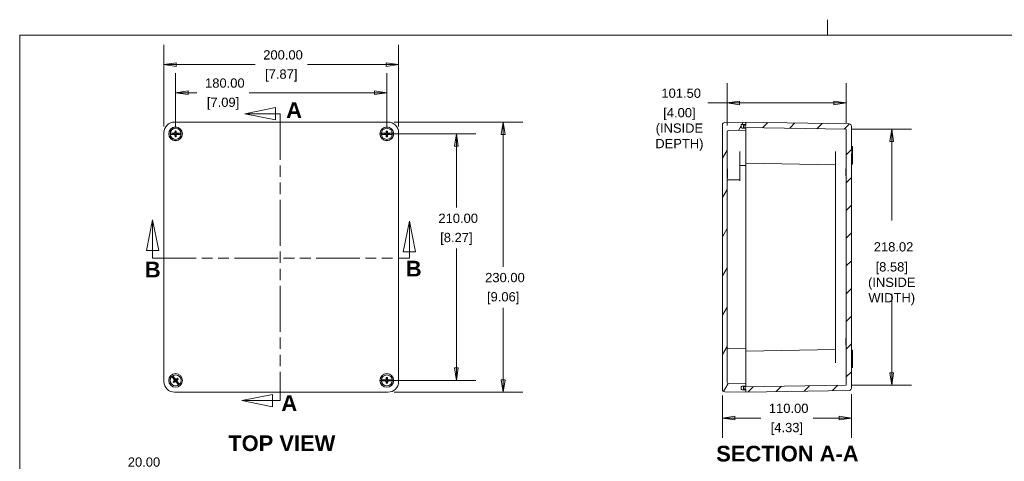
# Model space of a CAD drawing. Header units: millimetres. Extents: x 34 to 1437, y 34 to 1103.
# Tile 5 of 7: x 47 to 886, y 727 to 1103. Entities that reach past the tile are written whole.
import ezdxf

# ---------------------------------------------------------------- set-up
doc = ezdxf.new("R2010")
doc.units = ezdxf.units.MM
doc.header["$LTSCALE"] = 5.263158
doc.linetypes.add('DOUBLE_DASH_CHAIN', pattern=[1.2403, 0.6614, -0.0827, 0.1654, -0.0827, 0.1654, -0.0827])
for name, color, linetype, lineweight in [('Dimension (ANSI)', 7, 'Continuous', 9), ('Hatch (ANSI)', 7, 'Continuous', 9), ('Section Line (ANSI)', 7, 'DOUBLE_DASH_CHAIN', 9), ('Sketch Geometry (ANSI)', 7, 'Continuous', 9), ('Symbol (ANSI)', 7, 'Continuous', 9), ('Visible (ANSI)', 7, 'Continuous', 9)]:
    doc.layers.add(name, color=color, linetype=linetype, lineweight=lineweight)
doc.styles.add('Label Text (ANSI)', font='arialbd.ttf')
doc.styles.add('Note Text (ANSI)', font='arial.ttf')
doc.dimstyles.new('Default - mm (ANSI)', dxfattribs={"dimscale": 5.263158, "dimtxt": 1.5, "dimasz": 2, "dimexe": 3.175, "dimexo": 1, "dimgap": 0.8, "dimtad": 0, "dimtih": 1, "dimtoh": 1, "dimrnd": 1e-08, "dimzin": 4, "dimdsep": 46, "dimtxsty": 'Note Text (ANSI)', "dimblk": 'Filled-1', "dimcen": 0.09, "dimdle": 10, "dimclrd": 256, "dimclre": 256, "dimclrt": 256, "dimadec": 1, "dimazin": 0, "dimtfac": 1, "dimtofl": 0, "dimtmove": 0, "dimatfit": 3, "dimfxl": 1, "dimtolj": 1, "dimtzin": 0, "dimlwd": -1, "dimlwe": -1, "dimarcsym": 0})

# ---------------------------------------------------------------- blocks, each defined once
blk = doc.blocks.new('Borders Default Border')
at = {"layer": 'Sketch Geometry (ANSI)'}
blk.add_line((139.7, 207.01), (139.7, 209.53), dxfattribs=at)
at = {"layer": 'Sketch Geometry (ANSI)', "flags": 128}
blk.add_lwpolyline([(8.89, 8.89), (8.89, 207.01), (270.51, 207.01), (270.51, 8.89), (8.89, 8.89)], dxfattribs=at)
blk = doc.blocks.new('2dTransSection0')
at = {"layer": 'Section Line (ANSI)', "linetype": 'Continuous'}
for p, q in [((50.33, 195.3), (45.33, 194.3)), ((50.33, 193.3), (50.33, 195.3)), ((50.33, 194.3), (45.33, 194.3)), ((45.33, 194.3), (50.33, 193.3)), ((51.07, 194.3), (50.33, 194.3)), ((51.07, 194.3), (51.07, 192.87)), ((49.86, 148.9), (44.86, 147.9)), ((49.86, 146.9), (49.86, 148.9)), ((51.07, 149.33), (51.07, 147.9)), ((49.86, 147.9), (44.86, 147.9)), ((44.86, 147.9), (49.86, 146.9)), ((51.07, 147.9), (49.86, 147.9))]:
    blk.add_line(p, q, dxfattribs=at)
at = {"layer": 'Section Line (ANSI)', "linetype": 'DOUBLE_DASH_CHAIN', "ltscale": 2.132699}
blk.add_line((51.07, 194.3), (51.07, 147.9), dxfattribs=at)
at = {"layer": 'Section Line (ANSI)', "linetype": 'Continuous', "flags": 128}
for points in [[(50.33, 195.3), (45.33, 194.3), (50.33, 193.3), (50.33, 195.3)], [(49.86, 148.9), (44.86, 147.9), (49.86, 146.9), (49.86, 148.9)]]:
    blk.add_lwpolyline(points, dxfattribs=at)
at = {"layer": 'Section Line (ANSI)'}
for points in [[(50.33, 195.3), (45.33, 194.3), (50.33, 193.3), (50.33, 195.3)], [(49.86, 148.9), (44.86, 147.9), (49.86, 146.9), (49.86, 148.9)]]:
    blk.add_solid(points, dxfattribs=at)
at = {"layer": 'Section Line (ANSI)', "char_height": 2.54, "attachment_point": 7, "style": 'Label Text (ANSI)'}
for insert in [(52.05, 193.63), (51.27, 146.23)]:
    blk.add_mtext('A', dxfattribs=dict(at, insert=insert))
blk = doc.blocks.new('2dTransSection1')
at = {"layer": 'Section Line (ANSI)', "linetype": 'Continuous'}
for p, q in [((30.41, 177.17), (29.41, 172.17)), ((30.41, 172.17), (30.41, 177.17)), ((31.41, 172.17), (30.41, 177.17)), ((72.01, 176.94), (71.01, 171.94)), ((72.01, 171.94), (72.01, 176.94)), ((73.01, 171.94), (72.01, 176.94)), ((29.41, 172.17), (31.41, 172.17)), ((30.41, 170.94), (30.41, 172.17)), ((30.41, 170.94), (31.71, 170.94)), ((70.7, 170.94), (72.01, 170.94)), ((71.01, 171.94), (73.01, 171.94)), ((72.01, 170.94), (72.01, 171.94))]:
    blk.add_line(p, q, dxfattribs=at)
at = {"layer": 'Section Line (ANSI)', "linetype": 'DOUBLE_DASH_CHAIN', "ltscale": 2.030586}
blk.add_line((30.41, 170.94), (72.01, 170.94), dxfattribs=at)
at = {"layer": 'Section Line (ANSI)', "linetype": 'Continuous', "flags": 128}
for points in [[(31.41, 172.17), (30.41, 177.17), (29.41, 172.17), (31.41, 172.17)], [(73.01, 171.94), (72.01, 176.94), (71.01, 171.94), (73.01, 171.94)]]:
    blk.add_lwpolyline(points, dxfattribs=at)
at = {"layer": 'Section Line (ANSI)'}
for points in [[(31.41, 172.17), (30.41, 177.17), (29.41, 172.17), (31.41, 172.17)], [(73.01, 171.94), (72.01, 176.94), (71.01, 171.94), (73.01, 171.94)]]:
    blk.add_solid(points, dxfattribs=at)
at = {"layer": 'Section Line (ANSI)', "char_height": 2.54, "attachment_point": 7, "style": 'Label Text (ANSI)'}
for insert in [(29.16, 167.83), (71.42, 167.98)]:
    blk.add_mtext('B', dxfattribs=dict(at, insert=insert))
blk = doc.blocks.new('Filled-1')
at = {"color": 0}
for p, q in [((0, 0), (-1, 0.15)), ((-1, 0.15), (-1, -0.15)), ((-1, 0), (0, 0)), ((-1, -0.15), (0, 0))]:
    blk.add_line(p, q, dxfattribs=at)
at = {"color": 0, "flags": 128}
blk.add_lwpolyline([(-1, -0.15), (0, 0), (-1, 0.15), (-1, -0.15)], dxfattribs=at)
at = {"color": 0}
blk.add_solid([(-1, -0.15), (0, 0), (-1, 0.15), (-1, -0.15)], dxfattribs=at)
blk = doc.blocks.new('*D9')
at = {"layer": 'Defpoints', "color": 0, "transparency": 16777216}
for p in [(649.74, 1031.88), (649.74, 1007.3), (751.24, 1009.57)]:
    blk.add_point(p, dxfattribs=at)
at = {"layer": 'Dimension (ANSI)', "transparency": 16777216}
for p, q in [((649.74, 1012.57), (649.74, 1048.6)), ((751.24, 1014.84), (751.24, 1048.6)), ((649.74, 1031.88), (633.23, 1031.88)), ((740.72, 1031.88), (660.27, 1031.88))]:
    blk.add_line(p, q, dxfattribs=at)
at = {"layer": 'Dimension (ANSI)', "transparency": 16777216, "xscale": 10.52631578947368, "yscale": 10.52631578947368, "zscale": 10.52631578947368, "rotation": 180}
blk.add_blockref('Filled-1', (649.74, 1031.88), dxfattribs=at)
at = {"layer": 'Dimension (ANSI)', "transparency": 16777216, "xscale": 10.52631578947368, "yscale": 10.52631578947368, "zscale": 10.52631578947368}
blk.add_blockref('Filled-1', (751.24, 1031.88), dxfattribs=at)
at = {"layer": 'Dimension (ANSI)', "transparency": 16777216, "char_height": 7.8947, "attachment_point": 5, "style": 'Note Text (ANSI)'}
for s, insert in [('\\A1; \\fArial|b0|i0;\\H7.8947;101.50', (609.12, 1040.13)), ('\\A1;[4.00]{\\P\\fArial|b0|i0;\\H7.8947;(INSIDE \\P\\fArial|b0|i0;\\H7.8947;DEPTH)}', (609.12, 1009.26))]:
    blk.add_mtext(s, dxfattribs=dict(at, insert=insert))
blk = doc.blocks.new('*D10')
at = {"layer": 'Defpoints', "color": 0, "transparency": 16777216}
for p in [(751.24, 1009.57), (751.24, 791.56), (790.14, 791.56)]:
    blk.add_point(p, dxfattribs=at)
at = {"layer": 'Dimension (ANSI)', "transparency": 16777216}
for p, q in [((756.51, 1009.57), (806.85, 1009.57)), ((790.14, 999.05), (790.14, 931.9)), ((790.14, 802.08), (790.14, 869.24)), ((756.51, 791.56), (806.85, 791.56))]:
    blk.add_line(p, q, dxfattribs=at)
at = {"layer": 'Dimension (ANSI)', "transparency": 16777216, "xscale": 10.52631578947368, "yscale": 10.52631578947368, "zscale": 10.52631578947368}
for p, rotation in [((790.14, 1009.57), 90), ((790.14, 791.56), 270)]:
    blk.add_blockref('Filled-1', p, dxfattribs=dict(at, rotation=rotation))
at = {"layer": 'Dimension (ANSI)', "transparency": 16777216, "char_height": 7.8947, "attachment_point": 5, "style": 'Note Text (ANSI)'}
for s, insert in [('\\A1; \\fArial|b0|i0;\\H7.8947;218.02{\\fArial|b0|i0;\\H8.8502;}', (790.14, 909.27)), ('\\A1;[8.58]{\\P\\fArial|b0|i0;\\H7.8947;(INSIDE\\P\\fArial|b0|i0;\\H7.8947;WIDTH)}', (790.14, 877.94))]:
    blk.add_mtext(s, dxfattribs=dict(at, insert=insert))
blk = doc.blocks.new('*D13')
at = {"layer": 'Defpoints', "color": 0, "transparency": 16777216}
for p in [(172.04, 685.88), (121.41, 665.88), (169.73, 665.88)]:
    blk.add_point(p, dxfattribs=at)
at = {"layer": 'Dimension (ANSI)', "transparency": 16777216}
for p, q in [((121.41, 696.4), (121.41, 717.77)), ((121.41, 717.77), (131.93, 717.77)), ((166.78, 685.88), (104.7, 685.88)), ((164.46, 665.88), (104.7, 665.88)), ((121.41, 655.35), (121.41, 644.82))]:
    blk.add_line(p, q, dxfattribs=at)
at = {"layer": 'Dimension (ANSI)', "transparency": 16777216, "xscale": 10.52631578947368, "yscale": 10.52631578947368, "zscale": 10.52631578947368}
for p, rotation in [((121.41, 685.88), 270), ((121.41, 665.88), 90)]:
    blk.add_blockref('Filled-1', p, dxfattribs=dict(at, rotation=rotation))
at = {"layer": 'Dimension (ANSI)', "transparency": 16777216, "char_height": 7.895, "attachment_point": 5, "style": 'Note Text (ANSI)'}
for s, insert in [('\\A1; 20.00', (151.21, 726.01)), ('\\A1;[.79]', (151.21, 708.5))]:
    blk.add_mtext(s, dxfattribs=dict(at, insert=insert))
blk = doc.blocks.new('*D15')
at = {"layer": 'Defpoints', "color": 0, "transparency": 16777216}
for p in [(755.74, 789.1), (645.74, 787.88), (755.74, 763.52)]:
    blk.add_point(p, dxfattribs=at)
at = {"layer": 'Dimension (ANSI)', "transparency": 16777216}
for p, q in [((645.74, 782.62), (645.74, 746.81)), ((755.74, 783.84), (755.74, 746.81)), ((656.27, 763.52), (678.4, 763.52)), ((745.22, 763.52), (723.09, 763.52))]:
    blk.add_line(p, q, dxfattribs=at)
at = {"layer": 'Dimension (ANSI)', "transparency": 16777216, "xscale": 10.52631578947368, "yscale": 10.52631578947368, "zscale": 10.52631578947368, "rotation": 180}
blk.add_blockref('Filled-1', (645.74, 763.52), dxfattribs=at)
at = {"layer": 'Dimension (ANSI)', "transparency": 16777216, "xscale": 10.52631578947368, "yscale": 10.52631578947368, "zscale": 10.52631578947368}
blk.add_blockref('Filled-1', (755.74, 763.52), dxfattribs=at)
at = {"layer": 'Dimension (ANSI)', "transparency": 16777216, "attachment_point": 5, "style": 'Note Text (ANSI)'}
for s, insert, char_height in [('\\A1; 110.00', (700.74, 771.77), 7.8947), ('\\A1;[4.33]', (700.74, 754.25), 7.895)]:
    blk.add_mtext(s, dxfattribs=dict(at, insert=insert, char_height=char_height))
blk = doc.blocks.new('*D29')
at = {"layer": 'Defpoints', "color": 0, "transparency": 16777216}
for p in [(369.73, 1064.53), (169.73, 1006.57), (369.73, 1006.57)]:
    blk.add_point(p, dxfattribs=at)
at = {"layer": 'Dimension (ANSI)', "transparency": 16777216}
for p, q in [((169.73, 1011.83), (169.73, 1081.24)), ((369.73, 1011.83), (369.73, 1081.24)), ((180.25, 1064.53), (247.38, 1064.53)), ((359.2, 1064.53), (292.07, 1064.53))]:
    blk.add_line(p, q, dxfattribs=at)
at = {"layer": 'Dimension (ANSI)', "transparency": 16777216, "xscale": 10.52631578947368, "yscale": 10.52631578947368, "zscale": 10.52631578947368, "rotation": 180}
blk.add_blockref('Filled-1', (169.73, 1064.53), dxfattribs=at)
at = {"layer": 'Dimension (ANSI)', "transparency": 16777216, "xscale": 10.52631578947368, "yscale": 10.52631578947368, "zscale": 10.52631578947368}
blk.add_blockref('Filled-1', (369.73, 1064.53), dxfattribs=at)
at = {"layer": 'Dimension (ANSI)', "transparency": 16777216, "attachment_point": 5, "style": 'Note Text (ANSI)'}
for s, insert, char_height in [('\\A1; 200.00', (269.73, 1072.77), 7.8947), ('\\A1;[7.87]', (269.73, 1055.26), 7.895)]:
    blk.add_mtext(s, dxfattribs=dict(at, insert=insert, char_height=char_height))
blk = doc.blocks.new('*D30')
at = {"layer": 'Defpoints', "color": 0, "transparency": 16777216}
for p in [(359.73, 1040.53), (179.73, 1005.57), (359.73, 1005.57)]:
    blk.add_point(p, dxfattribs=at)
at = {"layer": 'Dimension (ANSI)', "transparency": 16777216}
for p, q in [((179.73, 1010.83), (179.73, 1057.24)), ((359.73, 1010.83), (359.73, 1057.24)), ((190.25, 1040.53), (197.79, 1040.53)), ((349.2, 1040.53), (242.48, 1040.53))]:
    blk.add_line(p, q, dxfattribs=at)
at = {"layer": 'Dimension (ANSI)', "transparency": 16777216, "xscale": 10.52631578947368, "yscale": 10.52631578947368, "zscale": 10.52631578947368, "rotation": 180}
blk.add_blockref('Filled-1', (179.73, 1040.53), dxfattribs=at)
at = {"layer": 'Dimension (ANSI)', "transparency": 16777216, "xscale": 10.52631578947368, "yscale": 10.52631578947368, "zscale": 10.52631578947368}
blk.add_blockref('Filled-1', (359.73, 1040.53), dxfattribs=at)
at = {"layer": 'Dimension (ANSI)', "transparency": 16777216, "attachment_point": 5, "style": 'Note Text (ANSI)'}
for s, insert, char_height in [('\\A1; 180.00', (220.13, 1048.77), 7.8947), ('\\A1;[7.09]', (220.13, 1031.26), 7.895)]:
    blk.add_mtext(s, dxfattribs=dict(at, insert=insert, char_height=char_height))
blk = doc.blocks.new('*D31')
at = {"layer": 'Defpoints', "color": 0, "transparency": 16777216}
for p in [(359.71, 1005.63), (359.71, 795.63), (419.03, 795.63)]:
    blk.add_point(p, dxfattribs=at)
at = {"layer": 'Dimension (ANSI)', "transparency": 16777216}
for p, q in [((364.98, 1005.63), (435.74, 1005.63)), ((419.03, 995.11), (419.03, 942.89)), ((419.03, 806.16), (419.03, 907.87)), ((364.98, 795.63), (435.74, 795.63))]:
    blk.add_line(p, q, dxfattribs=at)
at = {"layer": 'Dimension (ANSI)', "transparency": 16777216, "xscale": 10.52631578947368, "yscale": 10.52631578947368, "zscale": 10.52631578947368}
for p, rotation in [((419.03, 1005.63), 90), ((419.03, 795.63), 270)]:
    blk.add_blockref('Filled-1', p, dxfattribs=dict(at, rotation=rotation))
at = {"layer": 'Dimension (ANSI)', "transparency": 16777216, "attachment_point": 5, "style": 'Note Text (ANSI)'}
for s, insert, char_height in [('\\A1; 210.00', (419.03, 933.62), 7.8947), ('\\A1;[8.27]', (419.03, 916.11), 7.895)]:
    blk.add_mtext(s, dxfattribs=dict(at, insert=insert, char_height=char_height))
blk = doc.blocks.new('*D32')
at = {"layer": 'Defpoints', "color": 0, "transparency": 16777216}
for p in [(360.73, 1015.57), (360.73, 785.57), (458.89, 785.57)]:
    blk.add_point(p, dxfattribs=at)
at = {"layer": 'Dimension (ANSI)', "transparency": 16777216}
for p, q in [((365.99, 1015.57), (475.6, 1015.57)), ((458.89, 1005.04), (458.89, 892.39)), ((458.89, 796.09), (458.89, 857.36)), ((365.99, 785.57), (475.6, 785.57))]:
    blk.add_line(p, q, dxfattribs=at)
at = {"layer": 'Dimension (ANSI)', "transparency": 16777216, "xscale": 10.52631578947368, "yscale": 10.52631578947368, "zscale": 10.52631578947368}
for p, rotation in [((458.89, 1015.57), 90), ((458.89, 785.57), 270)]:
    blk.add_blockref('Filled-1', p, dxfattribs=dict(at, rotation=rotation))
at = {"layer": 'Dimension (ANSI)', "transparency": 16777216, "attachment_point": 5, "style": 'Note Text (ANSI)'}
for s, insert, char_height in [('\\A1; 230.00', (458.89, 883.12), 7.8947), ('\\A1;[9.06]', (458.89, 865.61), 7.895)]:
    blk.add_mtext(s, dxfattribs=dict(at, insert=insert, char_height=char_height))

msp = doc.modelspace()

# ---------------------------------------------------------------- hatches: boundary and pattern name
at = {"layer": 'Hatch (ANSI)'}
h = msp.add_hatch(dxfattribs=at)
h.set_pattern_fill('ANSI31', color=256, scale=133.684211, angle=14.999978, style=0)
h.set_pattern_definition([(60, (0, 0), (-14.47174, 8.35527), [])])
edge = h.paths.add_edge_path()
edge.add_ellipse((647.743, 1013.252), major_axis=(-0.035, 2), ratio=1, start_angle=0, end_angle=89)
edge.add_line((645.743, 1013.252), (645.743, 787.881))
edge.add_ellipse((647.743, 787.881), major_axis=(-2, 0), ratio=1, start_angle=0, end_angle=89)
edge.add_line((647.708, 785.881), (665.743, 785.566))
edge.add_line((665.743, 785.566), (665.743, 787.566))
edge.add_line((665.743, 787.566), (665.243, 787.584))
edge.add_line((665.243, 787.584), (662.254, 787.688))
edge.add_line((662.254, 787.688), (661.743, 787.706))
edge.add_line((661.743, 787.706), (661.743, 788.56))
edge.add_line((661.743, 788.56), (661.743, 789.672))
edge.add_line((661.743, 789.672), (661.743, 790.526))
edge.add_line((661.743, 790.526), (662.254, 790.544))
edge.add_line((662.254, 790.544), (665.243, 790.649))
edge.add_line((665.243, 790.649), (665.743, 790.666))
edge.add_line((665.743, 790.666), (665.743, 792.566))
edge.add_line((665.743, 792.566), (650.726, 792.828))
edge.add_ellipse((650.743, 793.828), major_axis=(-0.017, -1), ratio=1, start_angle=271, end_angle=360, ccw=False)
edge.add_line((649.743, 793.828), (649.743, 1007.304))
edge.add_ellipse((650.743, 1007.304), major_axis=(-1, 0), ratio=1, start_angle=271, end_angle=360, ccw=False)
edge.add_line((650.726, 1008.304), (665.743, 1008.566))
edge.add_line((665.743, 1008.566), (665.743, 1010.466))
edge.add_line((665.743, 1010.466), (665.243, 1010.484))
edge.add_line((665.243, 1010.484), (662.254, 1010.588))
edge.add_line((662.254, 1010.588), (661.743, 1010.606))
edge.add_line((661.743, 1010.606), (661.743, 1011.46))
edge.add_line((661.743, 1011.46), (661.743, 1012.572))
edge.add_line((661.743, 1012.572), (661.743, 1013.426))
edge.add_line((661.743, 1013.426), (662.254, 1013.444))
edge.add_line((662.254, 1013.444), (665.243, 1013.549))
edge.add_line((665.243, 1013.549), (665.743, 1013.566))
edge.add_line((665.743, 1013.566), (665.743, 1015.566))
edge.add_line((665.743, 1015.566), (647.708, 1015.251))
h = msp.add_hatch(dxfattribs=at)
h.set_pattern_fill('ANSI31', color=256, scale=133.684211, style=0)
h.set_pattern_definition([(45, (0, 0), (-11.81613, 11.81613), [])])
edge = h.paths.add_edge_path()
edge.add_line((756.243, 988.533), (756.243, 992.157))
edge.add_line((756.243, 992.157), (755.743, 992.157))
edge.add_line((755.743, 992.157), (755.743, 1012.03))
edge.add_ellipse((753.743, 1012.03), major_axis=(2, 0), ratio=1, start_angle=0, end_angle=89)
edge.add_line((753.778, 1014.029), (665.743, 1015.566))
edge.add_line((665.743, 1015.566), (665.743, 1013.566))
edge.add_line((665.743, 1013.566), (665.743, 1013.066))
edge.add_line((665.743, 1013.066), (665.243, 1013.057))
edge.add_line((665.243, 1013.057), (663.643, 1013.029))
edge.add_line((663.643, 1013.029), (663.643, 1011.103))
edge.add_line((663.643, 1011.103), (665.243, 1011.075))
edge.add_line((665.243, 1011.075), (751.243, 1009.574))
edge.add_line((751.243, 1009.574), (751.243, 791.558))
edge.add_line((751.243, 791.558), (665.243, 790.057))
edge.add_line((665.243, 790.057), (663.643, 790.029))
edge.add_line((663.643, 790.029), (663.643, 788.103))
edge.add_line((663.643, 788.103), (665.243, 788.075))
edge.add_line((665.243, 788.075), (665.743, 788.066))
edge.add_line((665.743, 788.066), (665.743, 787.566))
edge.add_line((665.743, 787.566), (665.743, 785.566))
edge.add_line((665.743, 785.566), (753.778, 787.103))
edge.add_ellipse((753.743, 789.102), major_axis=(0.035, -2), ratio=1, start_angle=0, end_angle=89)
edge.add_line((755.743, 789.102), (755.743, 988.533))
edge.add_line((755.743, 988.533), (756.243, 988.533))
h = msp.add_hatch(dxfattribs=at)
h.set_pattern_fill('ANSI31', color=256, scale=133.684211, angle=90.00021, style=0)
h.set_pattern_definition([(135.0002, (0, 0), (-11.81608, -11.81617), [])])
edge = h.paths.add_edge_path()
edge.add_ellipse((662.743, 788.56), major_axis=(-1, 0), ratio=1, start_angle=0, end_angle=60.683624)
edge.add_ellipse((662.743, 788.56), major_axis=(-0.49, -0.872), ratio=1, start_angle=0, end_angle=28.316376)
edge.add_line((662.726, 787.56), (665.243, 787.516))
edge.add_line((665.243, 787.516), (665.243, 787.584))
edge.add_line((665.243, 787.584), (665.243, 788.075))
edge.add_line((665.243, 788.075), (665.243, 790.057))
edge.add_line((665.243, 790.057), (665.243, 790.649))
edge.add_line((665.243, 790.649), (665.243, 790.716))
edge.add_line((665.243, 790.716), (662.726, 790.672))
edge.add_ellipse((662.743, 789.672), major_axis=(-0.017, 1), ratio=1, start_angle=0, end_angle=28.316376)
edge.add_ellipse((662.743, 789.672), major_axis=(-0.49, 0.872), ratio=1, start_angle=0, end_angle=60.683624)
edge.add_line((661.743, 789.672), (661.743, 788.56))
edge = h.paths.add_edge_path()
edge.add_ellipse((662.743, 1012.572), major_axis=(-0.017, 1), ratio=1, start_angle=0, end_angle=28.316376)
edge.add_ellipse((662.743, 1012.572), major_axis=(-0.49, 0.872), ratio=1, start_angle=0, end_angle=60.683624)
edge.add_line((661.743, 1012.572), (661.743, 1011.46))
edge.add_ellipse((662.743, 1011.46), major_axis=(-1, 0), ratio=1, start_angle=0, end_angle=60.683624)
edge.add_ellipse((662.743, 1011.46), major_axis=(-0.49, -0.872), ratio=1, start_angle=0, end_angle=28.316376)
edge.add_line((662.726, 1010.46), (665.243, 1010.416))
edge.add_line((665.243, 1010.416), (665.243, 1010.484))
edge.add_line((665.243, 1010.484), (665.243, 1011.075))
edge.add_line((665.243, 1011.075), (665.243, 1013.057))
edge.add_line((665.243, 1013.057), (665.243, 1013.549))
edge.add_line((665.243, 1013.549), (665.243, 1013.616))
edge.add_line((665.243, 1013.616), (662.726, 1013.572))

# ---------------------------------------------------------------- linework, layer by layer
at = {"layer": 'Visible (ANSI)'}
for p, q in [((360.728, 1015.566), (178.728, 1015.566)), ((359.728, 1015.566), (179.728, 1015.566)), ((665.743, 1015.566), (647.708, 1015.251)), ((753.778, 1014.029), (665.743, 1015.566)), ((665.743, 1015.566), (665.743, 1013.066)), ((665.743, 1013.566), (665.743, 1015.566)), ((179.596, 1007.075), (179.596, 1007.694)), ((179.859, 1007.694), (179.859, 1007.075)), ((359.596, 1007.075), (359.596, 1007.694)), ((359.859, 1007.694), (359.859, 1007.075)), ((645.743, 1013.252), (645.743, 787.881)), ((649.743, 793.828), (649.743, 1007.304)), ((650.726, 1008.304), (665.743, 1008.566)), ((661.743, 1013.426), (665.743, 1013.566)), ((661.743, 1010.606), (661.743, 1013.426)), ((661.743, 1012.572), (661.743, 1011.46)), ((665.743, 1010.466), (661.743, 1010.606)), ((665.243, 1013.616), (662.726, 1013.572)), ((662.726, 1010.46), (665.243, 1010.416)), ((665.743, 1013.066), (663.643, 1013.029)), ((663.643, 1013.029), (663.643, 1011.103)), ((663.643, 1011.103), (751.243, 1009.574)), ((665.243, 1010.416), (665.243, 1013.616)), ((665.743, 1008.566), (665.743, 1010.466)), ((665.743, 1008.566), (665.743, 1006.566)), ((751.243, 1009.574), (751.243, 791.558)), ((755.743, 992.157), (755.743, 1012.03)), ((169.728, 1006.566), (169.728, 794.566)), ((169.728, 1005.566), (169.728, 795.566)), ((175.498, 1006.044), (176.077, 1006.044)), ((176.077, 1005.088), (175.498, 1005.088)), ((178.181, 1006.044), (176.077, 1006.044)), ((176.077, 1005.088), (178.181, 1005.088)), ((178.198, 1005.882), (177.433, 1005.882)), ((177.433, 1005.25), (178.198, 1005.25)), ((177.6, 1005.698), (178.218, 1005.698)), ((178.218, 1005.434), (177.6, 1005.434)), ((178.181, 1006.044), (178.93, 1006.044)), ((178.93, 1005.088), (178.181, 1005.088)), ((178.93, 1006.044), (178.198, 1005.882)), ((178.198, 1005.882), (178.218, 1005.698)), ((178.198, 1005.25), (178.218, 1005.434)), ((178.198, 1005.25), (178.93, 1005.088)), ((178.218, 1005.698), (179.347, 1005.947)), ((179.347, 1005.185), (178.218, 1005.434)), ((179.044, 1006.249), (179.347, 1005.947)), ((179.044, 1004.883), (179.347, 1005.185)), ((179.25, 1007.113), (179.596, 1007.075)), ((179.25, 1004.019), (179.596, 1004.057)), ((179.347, 1005.947), (179.596, 1007.075)), ((179.596, 1004.057), (179.347, 1005.185)), ((179.596, 1003.438), (179.596, 1004.057)), ((180.205, 1007.113), (179.859, 1007.075)), ((179.859, 1007.075), (180.109, 1005.947)), ((180.109, 1005.185), (179.859, 1004.057)), ((180.205, 1004.019), (179.859, 1004.057)), ((179.859, 1004.057), (179.859, 1003.438)), ((180.411, 1006.249), (180.109, 1005.947)), ((180.109, 1005.947), (181.237, 1005.698)), ((181.237, 1005.434), (180.109, 1005.185)), ((180.411, 1004.883), (180.109, 1005.185)), ((181.257, 1005.882), (180.525, 1006.044)), ((180.525, 1006.044), (181.275, 1006.044)), ((180.525, 1005.088), (181.257, 1005.25)), ((181.275, 1005.088), (180.525, 1005.088)), ((181.257, 1005.882), (181.237, 1005.698)), ((181.237, 1005.698), (181.855, 1005.698)), ((181.257, 1005.25), (181.237, 1005.434)), ((181.855, 1005.434), (181.237, 1005.434)), ((182.022, 1005.882), (181.257, 1005.882)), ((181.257, 1005.25), (182.022, 1005.25)), ((183.379, 1006.044), (181.275, 1006.044)), ((181.275, 1005.088), (183.379, 1005.088)), ((183.379, 1006.044), (183.957, 1006.044)), ((183.957, 1005.088), (183.379, 1005.088)), ((355.498, 1006.044), (356.077, 1006.044)), ((356.077, 1005.088), (355.498, 1005.088)), ((358.181, 1006.044), (356.077, 1006.044)), ((356.077, 1005.088), (358.181, 1005.088)), ((358.198, 1005.882), (357.433, 1005.882)), ((357.433, 1005.25), (358.198, 1005.25)), ((357.6, 1005.698), (358.218, 1005.698)), ((358.218, 1005.434), (357.6, 1005.434)), ((358.181, 1006.044), (358.93, 1006.044)), ((358.93, 1005.088), (358.181, 1005.088)), ((358.93, 1006.044), (358.198, 1005.882)), ((358.198, 1005.882), (358.218, 1005.698)), ((358.198, 1005.25), (358.218, 1005.434)), ((358.198, 1005.25), (358.93, 1005.088)), ((358.218, 1005.698), (359.347, 1005.947)), ((359.347, 1005.185), (358.218, 1005.434)), ((359.044, 1006.249), (359.347, 1005.947)), ((359.044, 1004.883), (359.347, 1005.185)), ((359.25, 1007.113), (359.596, 1007.075)), ((359.25, 1004.019), (359.596, 1004.057)), ((359.347, 1005.947), (359.596, 1007.075)), ((359.596, 1004.057), (359.347, 1005.185)), ((359.596, 1003.438), (359.596, 1004.057)), ((360.205, 1007.113), (359.859, 1007.075)), ((359.859, 1007.075), (360.109, 1005.947)), ((360.109, 1005.185), (359.859, 1004.057)), ((360.205, 1004.019), (359.859, 1004.057)), ((359.859, 1004.057), (359.859, 1003.438)), ((360.411, 1006.249), (360.109, 1005.947)), ((360.109, 1005.947), (361.237, 1005.698)), ((361.237, 1005.434), (360.109, 1005.185)), ((360.411, 1004.883), (360.109, 1005.185)), ((361.257, 1005.882), (360.525, 1006.044)), ((360.525, 1006.044), (361.275, 1006.044)), ((360.525, 1005.088), (361.257, 1005.25)), ((361.275, 1005.088), (360.525, 1005.088)), ((361.257, 1005.882), (361.237, 1005.698)), ((361.237, 1005.698), (361.855, 1005.698)), ((361.257, 1005.25), (361.237, 1005.434)), ((361.855, 1005.434), (361.237, 1005.434)), ((362.022, 1005.882), (361.257, 1005.882)), ((361.257, 1005.25), (362.022, 1005.25)), ((363.379, 1006.044), (361.275, 1006.044)), ((361.275, 1005.088), (363.379, 1005.088)), ((363.379, 1006.044), (363.957, 1006.044)), ((363.957, 1005.088), (363.379, 1005.088)), ((369.728, 794.566), (369.728, 1006.566)), ((369.728, 795.566), (369.728, 1005.566)), ((665.743, 1006.566), (665.743, 990.566)), ((660.743, 990.566), (660.743, 971.479)), ((665.743, 978.566), (665.743, 990.566)), ((742.243, 810.566), (742.243, 990.566)), ((755.743, 994.666), (756.743, 994.666)), ((756.243, 992.237), (755.743, 992.237)), ((756.243, 992.157), (755.743, 992.157)), ((756.243, 992.237), (756.243, 992.157)), ((756.243, 988.533), (756.243, 992.157)), ((756.743, 994.666), (756.743, 993.216)), ((756.743, 993.216), (756.743, 979.666)), ((755.743, 789.102), (755.743, 988.533)), ((755.743, 988.533), (756.243, 988.533)), ((756.243, 985.664), (755.743, 985.664)), ((756.243, 984.845), (755.743, 984.845)), ((756.243, 983.892), (755.743, 983.892)), ((756.243, 985.664), (756.243, 984.845)), ((756.243, 984.845), (756.243, 983.892)), ((756.243, 983.892), (756.243, 980.664)), ((649.993, 975.67), (649.743, 975.679)), ((649.993, 975.67), (649.993, 967.688)), ((665.743, 978.566), (660.743, 978.479)), ((665.743, 980.566), (742.243, 979.231)), ((665.743, 978.566), (665.743, 976.566)), ((665.743, 976.566), (665.743, 824.566)), ((751.043, 975.652), (751.043, 969.68)), ((751.043, 975.652), (751.243, 975.652)), ((756.243, 980.664), (755.743, 980.664)), ((756.243, 980.584), (755.743, 980.584)), ((755.743, 979.666), (756.743, 979.666)), ((756.243, 980.664), (756.243, 980.584)), ((649.993, 967.688), (649.743, 967.679)), ((660.743, 966.479), (650.726, 966.304)), ((660.743, 966.479), (660.743, 971.479)), ((660.743, 965.479), (660.743, 966.479)), ((751.043, 969.68), (751.243, 969.68)), ((751.043, 831.452), (751.043, 825.48)), ((751.043, 831.452), (751.243, 831.452)), ((665.743, 822.566), (650.726, 822.828)), ((665.743, 824.566), (665.743, 822.566)), ((665.743, 810.566), (665.743, 822.566)), ((751.043, 825.48), (751.243, 825.48)), ((665.743, 820.566), (742.243, 821.901)), ((755.743, 821.466), (756.743, 821.466)), ((756.743, 807.916), (756.743, 821.466)), ((665.743, 810.566), (665.743, 794.566)), ((755.743, 806.466), (756.743, 806.466)), ((756.743, 807.916), (756.743, 806.466)), ((177.066, 798.111), (176.703, 798.561)), ((177.066, 798.111), (178.385, 796.472)), ((177.448, 799.16), (177.81, 798.71)), ((179.13, 797.071), (177.81, 798.71)), ((179.015, 796.955), (178.535, 797.551)), ((359.596, 797.075), (359.596, 797.694)), ((359.859, 797.694), (359.859, 797.075)), ((177.988, 794.335), (178.469, 794.722)), ((178.043, 797.155), (178.523, 796.559)), ((178.634, 794.517), (178.153, 794.129)), ((178.223, 794.968), (178.469, 794.722)), ((178.679, 796.659), (178.291, 797.141)), ((178.855, 795.888), (178.385, 796.472)), ((178.469, 794.722), (179.192, 795.624)), ((178.496, 797.306), (178.884, 796.824)), ((178.523, 796.559), (178.679, 796.659)), ((178.523, 796.559), (178.855, 795.888)), ((179.67, 795.03), (178.634, 794.517)), ((178.822, 794.224), (178.634, 794.517)), ((179.192, 795.624), (178.679, 796.659)), ((178.767, 795.67), (179.192, 795.624)), ((179.015, 796.955), (178.884, 796.824)), ((178.884, 796.824), (179.785, 796.102)), ((179.6, 796.487), (179.015, 796.955)), ((179.13, 797.071), (179.6, 796.487)), ((179.624, 794.605), (179.67, 795.03)), ((180.571, 794.308), (179.67, 795.03)), ((179.785, 796.102), (180.821, 796.615)), ((179.831, 796.527), (179.785, 796.102)), ((180.326, 794.061), (179.856, 794.645)), ((179.856, 794.645), (180.441, 794.177)), ((180.986, 796.41), (180.263, 795.508)), ((180.688, 795.462), (180.263, 795.508)), ((180.263, 795.508), (180.776, 794.473)), ((180.326, 794.061), (181.645, 792.423)), ((180.441, 794.177), (180.571, 794.308)), ((180.441, 794.177), (180.92, 793.581)), ((180.959, 793.826), (180.571, 794.308)), ((180.6, 795.244), (181.07, 794.66)), ((180.933, 794.573), (180.6, 795.244)), ((180.633, 796.908), (180.821, 796.615)), ((180.933, 794.573), (180.776, 794.473)), ((180.776, 794.473), (181.164, 793.991)), ((180.821, 796.615), (181.302, 797.003)), ((181.412, 793.977), (180.933, 794.573)), ((181.467, 796.798), (180.986, 796.41)), ((181.232, 796.164), (180.986, 796.41)), ((182.389, 793.021), (181.07, 794.66)), ((182.008, 791.972), (181.645, 792.423)), ((182.389, 793.021), (182.752, 792.571)), ((355.498, 796.044), (356.077, 796.044)), ((356.077, 795.088), (355.498, 795.088)), ((358.181, 796.044), (356.077, 796.044)), ((356.077, 795.088), (358.181, 795.088)), ((358.198, 795.882), (357.433, 795.882)), ((357.433, 795.25), (358.198, 795.25)), ((357.6, 795.698), (358.218, 795.698)), ((358.218, 795.434), (357.6, 795.434)), ((358.181, 796.044), (358.93, 796.044)), ((358.93, 795.088), (358.181, 795.088)), ((358.93, 796.044), (358.198, 795.882)), ((358.198, 795.882), (358.218, 795.698)), ((358.198, 795.25), (358.218, 795.434)), ((358.198, 795.25), (358.93, 795.088)), ((358.218, 795.698), (359.347, 795.947)), ((359.347, 795.185), (358.218, 795.434)), ((359.044, 796.249), (359.347, 795.947)), ((359.044, 794.883), (359.347, 795.185)), ((359.25, 797.113), (359.596, 797.075)), ((359.25, 794.019), (359.596, 794.057)), ((359.347, 795.947), (359.596, 797.075)), ((359.596, 794.057), (359.347, 795.185)), ((359.596, 793.438), (359.596, 794.057)), ((360.205, 797.113), (359.859, 797.075)), ((359.859, 797.075), (360.109, 795.947)), ((360.109, 795.185), (359.859, 794.057)), ((360.205, 794.019), (359.859, 794.057)), ((359.859, 794.057), (359.859, 793.438)), ((360.411, 796.249), (360.109, 795.947)), ((360.109, 795.947), (361.237, 795.698)), ((361.237, 795.434), (360.109, 795.185)), ((360.411, 794.883), (360.109, 795.185)), ((361.257, 795.882), (360.525, 796.044)), ((360.525, 796.044), (361.275, 796.044)), ((360.525, 795.088), (361.257, 795.25)), ((361.275, 795.088), (360.525, 795.088)), ((361.257, 795.882), (361.237, 795.698)), ((361.237, 795.698), (361.855, 795.698)), ((361.257, 795.25), (361.237, 795.434)), ((361.855, 795.434), (361.237, 795.434)), ((362.022, 795.882), (361.257, 795.882)), ((361.257, 795.25), (362.022, 795.25)), ((363.379, 796.044), (361.275, 796.044)), ((361.275, 795.088), (363.379, 795.088)), ((363.379, 796.044), (363.957, 796.044)), ((363.957, 795.088), (363.379, 795.088)), ((665.743, 792.566), (650.726, 792.828)), ((661.743, 790.526), (665.743, 790.666)), ((661.743, 787.706), (661.743, 790.526)), ((661.743, 789.672), (661.743, 788.56)), ((665.243, 790.716), (662.726, 790.672)), ((751.243, 791.558), (663.643, 790.029)), ((663.643, 790.029), (663.643, 788.103)), ((665.243, 787.516), (665.243, 790.716)), ((665.743, 794.566), (665.743, 792.566)), ((665.743, 790.666), (665.743, 792.566)), ((178.728, 785.566), (360.728, 785.566)), ((179.728, 785.566), (359.728, 785.566)), ((647.708, 785.881), (665.743, 785.566)), ((665.743, 787.566), (661.743, 787.706)), ((662.726, 787.56), (665.243, 787.516)), ((663.643, 788.103), (665.743, 788.066)), ((665.743, 788.066), (665.743, 785.566)), ((665.743, 785.566), (665.743, 787.566)), ((665.743, 785.566), (753.778, 787.103))]:
    msp.add_line(p, q, dxfattribs=at)
for centre, radius in [((179.728, 1005.566), 5.85), ((179.728, 1005.566), 5.78), ((179.728, 1005.566), 4.7), ((359.728, 1005.566), 5.85), ((359.728, 1005.566), 5.78), ((359.728, 1005.566), 4.7), ((179.728, 795.566), 5.85), ((179.728, 795.566), 5.78), ((179.728, 795.566), 4.7), ((359.728, 795.566), 5.85), ((359.728, 795.566), 5.78), ((359.728, 795.566), 4.7)]:
    msp.add_circle(centre, radius, dxfattribs=at)
for centre, radius, start, end in [((178.728, 1006.566), 9, 90, 180), ((360.728, 1006.566), 9, 0, 90), ((179.728, 1005.566), 2.448, 79.456204, 100.543796), ((179.728, 1005.566), 2.132, 86.459271, 93.540729), ((359.728, 1005.566), 2.448, 79.456204, 100.543796), ((359.728, 1005.566), 2.132, 86.459271, 93.540729), ((647.743, 1013.252), 2, 91, 180), ((650.743, 1007.304), 1, 91, 180), ((662.743, 1012.572), 1, 91, 180), ((662.743, 1011.46), 1, 180, 269), ((753.743, 1012.03), 2, 0, 89), ((179.728, 1005.566), 4.256, 173.557364, 186.442636), ((179.728, 1005.566), 2.316, 172.161794, 187.838206), ((179.728, 1005.566), 2.132, 176.459271, 183.540729), ((179.728, 1005.566), 2.448, 259.456204, 280.543796), ((179.728, 1005.566), 2.132, 266.459271, 273.540729), ((179.728, 1005.566), 2.132, 356.459271, 3.540729), ((179.728, 1005.566), 2.316, 352.161794, 7.838206), ((179.728, 1005.566), 4.256, 353.557364, 6.442636), ((359.728, 1005.566), 4.256, 173.557364, 186.442636), ((359.728, 1005.566), 2.316, 172.161794, 187.838206), ((359.728, 1005.566), 2.132, 176.459271, 183.540729), ((359.728, 1005.566), 2.448, 259.456204, 280.543796), ((359.728, 1005.566), 2.132, 266.459271, 273.540729), ((359.728, 1005.566), 2.132, 356.459271, 3.540729), ((359.728, 1005.566), 2.316, 352.161794, 7.838206), ((359.728, 1005.566), 4.256, 353.557364, 6.442636), ((650.743, 965.304), 1, 91, 180), ((650.743, 823.828), 1, 180, 269), ((179.728, 795.566), 4.256, 122.389238, 135.274511), ((179.728, 795.566), 2.316, 120.993668, 136.670081), ((179.728, 795.566), 2.448, 28.288079, 49.37567), ((359.728, 795.566), 2.448, 79.456204, 100.543796), ((359.728, 795.566), 2.132, 86.459271, 93.540729), ((178.728, 794.566), 9, 180, 270), ((179.728, 795.566), 2.448, 208.288079, 229.37567), ((179.728, 795.566), 2.132, 215.291146, 222.372603), ((179.728, 795.566), 2.132, 125.291146, 132.372603), ((179.728, 795.566), 2.316, 300.993668, 316.670081), ((179.728, 795.566), 2.132, 305.291146, 312.372603), ((179.728, 795.566), 2.132, 35.291146, 42.372603), ((179.728, 795.566), 4.256, 302.389238, 315.274511), ((359.728, 795.566), 4.256, 173.557364, 186.442636), ((359.728, 795.566), 2.316, 172.161794, 187.838206), ((359.728, 795.566), 2.132, 176.459271, 183.540729), ((359.728, 795.566), 2.448, 259.456204, 280.543796), ((359.728, 795.566), 2.132, 266.459271, 273.540729), ((360.728, 794.566), 9, 270, 0), ((359.728, 795.566), 2.132, 356.459271, 3.540729), ((359.728, 795.566), 2.316, 352.161794, 7.838206), ((359.728, 795.566), 4.256, 353.557364, 6.442636), ((650.743, 793.828), 1, 180, 269), ((662.743, 789.672), 1, 91, 180), ((753.743, 789.102), 2, 271, 0), ((647.743, 787.881), 2, 180, 269), ((662.743, 788.56), 1, 180, 269)]:
    msp.add_arc(centre, radius, start, end, dxfattribs=at)
for centre, major_axis, start_param, end_param in [((180.115, 1005.566), (0, 7.268), 1.2333179, 1.3563083), ((179.34, 1005.566), (0, -7.268), 1.7852844, 1.9082748), ((360.115, 1005.566), (0, 7.268), 1.2333179, 1.3563083), ((359.34, 1005.566), (0, -7.268), 1.7852844, 1.9082748), ((179.743, 1005.498), (7.107, 1.571), 1.6422662, 1.765398), ((179.743, 1005.634), (-7.107, 1.571), 1.3761946, 1.4993264), ((179.796, 1005.551), (1.571, 7.107), 1.3761946, 1.4993264), ((179.796, 1005.581), (-1.571, 7.107), 1.6422662, 1.765398), ((180.115, 1005.566), (0, 7.268), 1.7852844, 1.9082748), ((179.34, 1005.566), (0, -7.268), 1.2333179, 1.3563083), ((179.659, 1005.551), (1.571, -7.107), 1.6422662, 1.765398), ((179.659, 1005.581), (-1.571, -7.107), 1.3761946, 1.4993264), ((179.712, 1005.498), (7.107, -1.571), 1.3761946, 1.4993264), ((179.712, 1005.634), (-7.107, -1.571), 1.6422662, 1.765398), ((359.743, 1005.498), (7.107, 1.571), 1.6422662, 1.765398), ((359.743, 1005.634), (-7.107, 1.571), 1.3761946, 1.4993264), ((359.796, 1005.551), (1.571, 7.107), 1.3761946, 1.4993264), ((359.796, 1005.581), (-1.571, 7.107), 1.6422662, 1.765398), ((360.115, 1005.566), (0, 7.268), 1.7852844, 1.9082748), ((359.34, 1005.566), (0, -7.268), 1.2333179, 1.3563083), ((359.659, 1005.551), (1.571, -7.107), 1.6422662, 1.765398), ((359.659, 1005.581), (-1.571, -7.107), 1.3761946, 1.4993264), ((359.712, 1005.498), (7.107, -1.571), 1.3761946, 1.4993264), ((359.712, 1005.634), (-7.107, -1.571), 1.6422662, 1.765398), ((179.971, 795.264), (5.662, 4.558), 1.2333179, 1.3563083), ((360.115, 795.566), (0, 7.268), 1.2333179, 1.3563083), ((359.34, 795.566), (0, -7.268), 1.7852844, 1.9082748), ((179.971, 795.264), (5.662, 4.558), 1.7852844, 1.9082748), ((179.484, 795.868), (-5.662, -4.558), 1.2333179, 1.3563083), ((179.782, 795.522), (4.551, 5.68), 1.6422662, 1.765398), ((179.79, 795.597), (-3.232, 6.521), 1.3761946, 1.4993264), ((179.696, 795.629), (-6.521, -3.232), 1.3761946, 1.4993264), ((179.684, 795.511), (5.68, -4.551), 1.6422662, 1.765398), ((179.771, 795.621), (-5.68, 4.551), 1.6422662, 1.765398), ((179.759, 795.503), (6.521, 3.232), 1.3761946, 1.4993264), ((179.673, 795.61), (-4.551, -5.68), 1.6422662, 1.765398), ((179.665, 795.535), (3.232, -6.521), 1.3761946, 1.4993264), ((179.484, 795.868), (-5.662, -4.558), 1.7852844, 1.9082748), ((359.743, 795.498), (7.107, 1.571), 1.6422662, 1.765398), ((359.743, 795.634), (-7.107, 1.571), 1.3761946, 1.4993264), ((359.796, 795.551), (1.571, 7.107), 1.3761946, 1.4993264), ((359.796, 795.581), (-1.571, 7.107), 1.6422662, 1.765398), ((360.115, 795.566), (0, 7.268), 1.7852844, 1.9082748), ((359.34, 795.566), (0, -7.268), 1.2333179, 1.3563083), ((359.659, 795.551), (1.571, -7.107), 1.6422662, 1.765398), ((359.659, 795.581), (-1.571, -7.107), 1.3761946, 1.4993264), ((359.712, 795.498), (7.107, -1.571), 1.3761946, 1.4993264), ((359.712, 795.634), (-7.107, -1.571), 1.6422662, 1.765398)]:
    msp.add_ellipse(centre, major_axis=major_axis, ratio=0.1218693, start_param=start_param, end_param=end_param, dxfattribs=at)
for points in [[(179.596, 1007.694), (179.447, 1007.833), (179.28, 1007.973)], [(179.859, 1007.694), (180.008, 1007.833), (180.175, 1007.973)], [(359.596, 1007.694), (359.447, 1007.833), (359.28, 1007.973)], [(359.859, 1007.694), (360.008, 1007.833), (360.175, 1007.973)], [(177.6, 1005.698), (177.517, 1005.786), (177.433, 1005.882)], [(177.6, 1005.434), (177.517, 1005.346), (177.433, 1005.25)], [(179.596, 1003.438), (179.447, 1003.299), (179.28, 1003.159)], [(180.175, 1003.159), (180.008, 1003.299), (179.859, 1003.438)], [(182.022, 1005.882), (181.938, 1005.786), (181.855, 1005.698)], [(182.022, 1005.25), (181.938, 1005.346), (181.855, 1005.434)], [(357.6, 1005.698), (357.517, 1005.786), (357.433, 1005.882)], [(357.6, 1005.434), (357.517, 1005.346), (357.433, 1005.25)], [(359.596, 1003.438), (359.447, 1003.299), (359.28, 1003.159)], [(360.175, 1003.159), (360.008, 1003.299), (359.859, 1003.438)], [(362.022, 1005.882), (361.938, 1005.786), (361.855, 1005.698)], [(362.022, 1005.25), (361.938, 1005.346), (361.855, 1005.434)], [(178.535, 797.551), (178.513, 797.426), (178.496, 797.306)], [(181.321, 797.424), (181.318, 797.206), (181.302, 797.003)], [(359.596, 797.694), (359.447, 797.833), (359.28, 797.973)], [(359.859, 797.694), (360.008, 797.833), (360.175, 797.973)], [(177.988, 794.335), (177.786, 794.363), (177.572, 794.406)], [(178.043, 797.155), (178.17, 797.15), (178.291, 797.141)], [(178.153, 794.129), (178.137, 793.926), (178.134, 793.708)], [(180.959, 793.826), (180.942, 793.706), (180.92, 793.581)], [(181.164, 793.991), (181.285, 793.982), (181.412, 793.977)], [(181.467, 796.798), (181.669, 796.769), (181.883, 796.726)], [(357.6, 795.698), (357.517, 795.786), (357.433, 795.882)], [(357.6, 795.434), (357.517, 795.346), (357.433, 795.25)], [(359.596, 793.438), (359.447, 793.299), (359.28, 793.159)], [(360.175, 793.159), (360.008, 793.299), (359.859, 793.438)], [(362.022, 795.882), (361.938, 795.786), (361.855, 795.698)], [(362.022, 795.25), (361.938, 795.346), (361.855, 795.434)]]:
    msp.add_open_spline(points, degree=2, dxfattribs=at)

# ---------------------------------------------------------------- block references
at = {"xscale": 5.263157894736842, "yscale": 5.263157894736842, "zscale": 5.263157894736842}
msp.add_blockref('Borders Default Border', (0, 0), dxfattribs=at)
at = {"layer": 'Section Line (ANSI)', "xscale": 5.263157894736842, "yscale": 5.263157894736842, "zscale": 5.263157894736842}
for name in ['2dTransSection0', '2dTransSection1']:
    msp.add_blockref(name, (0, 0), dxfattribs=at)

# ---------------------------------------------------------------- texts
at = {"layer": 'Symbol (ANSI)', "attachment_point": 7, "style": 'Label Text (ANSI)'}
for s, insert, char_height in [('TOP VIEW', (224.57, 735.218), 13.3684), ('SECTION A-A', (640.515, 726.358), 13.36842)]:
    msp.add_mtext(s, dxfattribs=dict(at, insert=insert, char_height=char_height))

# ---------------------------------------------------------------- dimensions: what is measured, and where the dimension line sits
at = {"layer": 'Dimension (ANSI)'}
for base, p1, p2, angle, text, override, picture, middle in [((369.728, 1064.532), (169.728, 1006.566), (369.728, 1006.566), 180, ' <>\\X[7.87]', {"dimgap": 0.8, "dimtih": 0, "dimtoh": 0, "dimdec": 2, "dimpost": '\\X', "dimtol": 0, "dimlim": 0, "dimtp": 0, "dimtm": 0, "dimtdec": 2, "dimatfit": 1}, '*D29', (269.728, 1064.532)), ((359.728, 1040.533), (179.728, 1005.566), (359.728, 1005.566), 180, ' <>\\X[7.09]', {"dimgap": 0.8, "dimtih": 0, "dimtoh": 0, "dimdec": 2, "dimpost": '\\X', "dimtol": 0, "dimlim": 0, "dimtp": 0, "dimtm": 0, "dimtdec": 2, "dimatfit": 1}, '*D30', (220.133, 1040.533)), ((649.743, 1031.885), (751.243, 1009.574), (649.743, 1007.304), 180, ' \\fArial|b0|i0;\\H7.8947;<>\\X[4.00]{\\P\\fArial|b0|i0;\\H7.8947;(INSIDE \\P\\fArial|b0|i0;\\H7.8947;DEPTH)}', {"dimgap": 0.8, "dimtih": 0, "dimtoh": 0, "dimdec": 2, "dimpost": '\\X', "dimtol": 0, "dimlim": 0, "dimtp": 0, "dimtm": 0, "dimtdec": 2, "dimatfit": 2}, '*D9', (609.12, 1031.885)), ((458.892, 785.566), (360.728, 1015.566), (360.728, 785.566), 90, ' <>\\X[9.06]', {"dimgap": 0.8, "dimdec": 2, "dimpost": '\\X', "dimtol": 0, "dimlim": 0, "dimtp": 0, "dimtm": 0, "dimtdec": 2, "dimatfit": 1}, '*D32', (458.892, 874.878)), ((790.141, 791.558), (751.243, 1009.574), (751.243, 791.558), 90, ' \\fArial|b0|i0;\\H7.8947;<>{\\fArial|b0|i0;\\H8.8502;}\\X[8.58]{\\P\\fArial|b0|i0;\\H7.8947;(INSIDE\\P\\fArial|b0|i0;\\H7.8947;WIDTH)}', {"dimgap": 0.8, "dimdec": 2, "dimpost": '\\X', "dimtol": 0, "dimlim": 0, "dimtp": 0, "dimtm": 0, "dimtdec": 2, "dimatfit": 1}, '*D10', (790.141, 900.566)), ((419.031, 795.634), (359.712, 1005.634), (359.712, 795.634), 90, ' <>\\X[8.27]', {"dimgap": 0.8, "dimdec": 2, "dimpost": '\\X', "dimtol": 0, "dimlim": 0, "dimtp": 0, "dimtm": 0, "dimtdec": 2, "dimatfit": 1}, '*D31', (419.031, 925.381)), ((755.743, 763.525), (645.743, 787.881), (755.743, 789.102), 180, ' <>\\X[4.33]', {"dimgap": 0.8, "dimtih": 0, "dimtoh": 0, "dimdec": 2, "dimpost": '\\X', "dimtol": 0, "dimlim": 0, "dimtp": 0, "dimtm": 0, "dimtdec": 2, "dimatfit": 1}, '*D15', (700.743, 763.525)), ((121.406, 665.877), (172.042, 685.877), (169.728, 665.877), 90, ' <>\\X[.79]', {"dimgap": 0.8, "dimdec": 2, "dimpost": '\\X', "dimtol": 0, "dimlim": 0, "dimtp": 0, "dimtm": 0, "dimtdec": 2, "dimatfit": 1}, '*D13', (151.211, 717.77))]:
    dim = msp.add_linear_dim(base=base, p1=p1, p2=p2, angle=angle, text=text, dimstyle='Default - mm (ANSI)', override=override, dxfattribs=at)
    dim.commit()
    dim.dimension.update_dxf_attribs({"geometry": picture, "text_midpoint": middle, "dimtype": 160})

doc.saveas('drawing.dxf')
